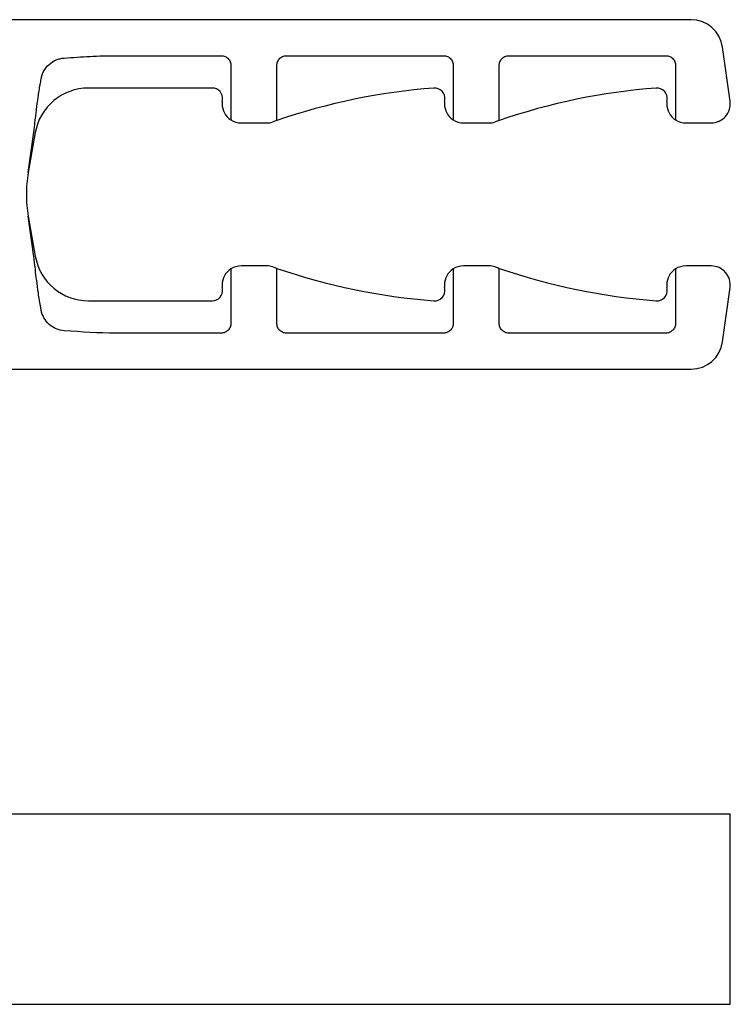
# Model space of a CAD drawing. Header units: millimetres. Extents: x 20 to 373, y 30 to 236.
# Tile 3 of 3: x 261 to 373, y 76 to 231. Entities that reach past the tile are written whole.
import ezdxf

# ---------------------------------------------------------------- set-up
doc = ezdxf.new("R2010")
doc.units = ezdxf.units.MM

msp = doc.modelspace()

# ---------------------------------------------------------------- linework, layer by layer
at = {"color": 7, "linetype": 'Continuous', "lineweight": 25}
for p, q in [((366.55, 230.97), (251, 230.97)), ((372.7, 218.14), (371.5, 226.67)), ((276, 225.31), (292.61, 225.31)), ((302.84, 225.31), (327.61, 225.31)), ((337.84, 225.31), (362.61, 225.31)), ((294.09, 223.61), (294.09, 215.21)), ((301.36, 215.11), (301.36, 223.61)), ((329.09, 223.61), (329.09, 215.21)), ((336.36, 215.11), (336.36, 223.61)), ((364.09, 223.61), (364.09, 215.21)), ((291.16, 220.22), (271.69, 220.22)), ((292.75, 218.14), (292.78, 218.35)), ((327.75, 218.14), (327.78, 218.35)), ((362.75, 218.14), (362.78, 218.35)), ((295.72, 214.72), (299.72, 214.72)), ((330.72, 214.72), (334.72, 214.72)), ((365.72, 214.72), (369.72, 214.72)), ((262.21, 206.9), (263.09, 213.27)), ((263.32, 213.2), (262.21, 206.9)), ((263.09, 193.67), (262.21, 200.04)), ((262.21, 200.04), (263.32, 193.75)), ((299.72, 192.22), (295.72, 192.22)), ((334.72, 192.22), (330.72, 192.22)), ((369.72, 192.22), (365.72, 192.22)), ((294.09, 191.74), (294.09, 183.34)), ((301.36, 183.34), (301.36, 191.83)), ((329.09, 191.74), (329.09, 183.34)), ((336.36, 183.34), (336.36, 191.83)), ((364.09, 191.74), (364.09, 183.34)), ((292.78, 188.59), (292.75, 188.81)), ((327.78, 188.59), (327.75, 188.81)), ((362.78, 188.59), (362.75, 188.81)), ((371.5, 180.28), (372.7, 188.81)), ((264.24, 185.28), (264.09, 186.17)), ((271.69, 186.72), (291.16, 186.72)), ((292.61, 181.64), (276, 181.64)), ((327.61, 181.64), (302.84, 181.64)), ((362.61, 181.64), (337.84, 181.64)), ((251, 175.97), (366.55, 175.97)), ((251, 105.99), (366.55, 105.99)), ((366.55, 105.99), (371.5, 105.99)), ((371.5, 105.99), (372.7, 105.99)), ((372.7, 75.99), (372.7, 105.99)), ((372.7, 105.99), (372.72, 105.99)), ((372.72, 75.99), (372.72, 105.99)), ((251, 75.99), (366.55, 75.99)), ((366.55, 75.99), (371.5, 75.99)), ((371.5, 75.99), (372.7, 75.99)), ((372.7, 75.99), (372.72, 75.99))]:
    msp.add_line(p, q, dxfattribs=at)
for centre, radius, start, end in [((366.55, 225.97), 5, 8, 90), ((271.69, 211.72), 8.5, 90, 170), ((291.16, 218.58), 1.64, 352, 90), ((333.79, 120.52), 100, 94.4492, 108.9232), ((326.16, 218.58), 1.64, 352, 94.4492), ((368.79, 120.52), 100, 94.4492, 108.9232), ((361.16, 218.58), 1.64, 352, 94.4492), ((295.72, 217.72), 3, 172, 180), ((295.72, 217.72), 3, 180, 236.9623), ((330.72, 217.72), 3, 172, 180), ((330.72, 217.72), 3, 180, 236.9623), ((365.72, 217.72), 3, 172, 180), ((365.72, 217.72), 3, 180, 236.9623), ((369.72, 217.72), 3, 270, 8), ((295.72, 217.72), 3, 236.9623, 270), ((299.72, 217.72), 3, 270, 289.3133), ((333.79, 120.52), 100, 108.9232, 109.3133), ((330.72, 217.72), 3, 236.9623, 270), ((334.72, 217.72), 3, 270, 289.3133), ((368.79, 120.52), 100, 108.9232, 109.3133), ((365.72, 217.72), 3, 236.9623, 270), ((281.66, 203.47), 19.75, 170, 180), ((281.66, 203.47), 19.75, 180, 190), ((271.69, 195.22), 8.5, 190, 270), ((295.72, 189.22), 3, 90, 123.0377), ((299.72, 189.22), 3, 70.6867, 90), ((330.72, 189.22), 3, 90, 123.0377), ((334.72, 189.22), 3, 70.6867, 90), ((365.72, 189.22), 3, 90, 123.0377), ((369.72, 189.22), 3, 352, 90), ((295.72, 189.22), 3, 123.0377, 180), ((333.79, 286.43), 100, 250.6867, 251.0768), ((333.79, 286.43), 100, 251.0768, 265.5508), ((330.72, 189.22), 3, 123.0377, 180), ((368.79, 286.43), 100, 250.6867, 251.0768), ((368.79, 286.43), 100, 251.0768, 265.5508), ((365.72, 189.22), 3, 123.0377, 180), ((295.72, 189.22), 3, 180, 188), ((330.72, 189.22), 3, 180, 188), ((365.72, 189.22), 3, 180, 188), ((291.16, 188.36), 1.64, 270, 8), ((326.16, 188.36), 1.64, 265.5508, 8), ((361.16, 188.36), 1.64, 265.5508, 8), ((366.55, 180.97), 5, 270, 352)]:
    msp.add_arc(centre, radius, start, end, dxfattribs=at)
for points, knots in [([(264.24, 221.66), (264.29, 221.88), (264.34, 222.09), (264.48, 222.51), (264.57, 222.71), (264.9, 223.28), (265.17, 223.63), (265.83, 224.22), (266.2, 224.46), (266.81, 224.72), (267.02, 224.79), (267.44, 224.88), (267.66, 224.91), (267.88, 224.94)], [0, 0, 0, 0, 0.125, 0.125, 0.25, 0.25, 0.5, 0.5, 0.75, 0.75, 0.875, 0.875, 1, 1, 1, 1]), ([(267.88, 224.94), (269.23, 225.03), (270.59, 225.12), (272.62, 225.23), (273.29, 225.26), (274.65, 225.29), (275.33, 225.3), (276, 225.31)], [0, 0, 0, 0, 0.5, 0.5, 0.75, 0.75, 1, 1, 1, 1]), ([(292.61, 225.31), (292.8, 225.3), (293, 225.26), (293.39, 225.09), (293.58, 224.96), (293.88, 224.61), (293.99, 224.41), (294.1, 224), (294.11, 223.79), (294.09, 223.61)], [0, 0, 0, 0, 0.25, 0.25, 0.5, 0.5, 0.75, 0.75, 1, 1, 1, 1]), ([(301.36, 223.61), (301.34, 223.79), (301.35, 224), (301.46, 224.41), (301.57, 224.61), (301.87, 224.96), (302.05, 225.09), (302.45, 225.26), (302.65, 225.3), (302.84, 225.31)], [0, 0, 0, 0, 0.25, 0.25, 0.5, 0.5, 0.75, 0.75, 1, 1, 1, 1]), ([(327.61, 225.31), (327.8, 225.3), (328, 225.26), (328.39, 225.09), (328.58, 224.96), (328.88, 224.61), (328.99, 224.41), (329.1, 224), (329.11, 223.79), (329.09, 223.61)], [0, 0, 0, 0, 0.25, 0.25, 0.5, 0.5, 0.75, 0.75, 1, 1, 1, 1]), ([(336.36, 223.61), (336.34, 223.79), (336.35, 224), (336.46, 224.41), (336.57, 224.61), (336.87, 224.96), (337.05, 225.09), (337.45, 225.26), (337.65, 225.3), (337.84, 225.31)], [0, 0, 0, 0, 0.25, 0.25, 0.5, 0.5, 0.75, 0.75, 1, 1, 1, 1]), ([(362.61, 225.31), (362.8, 225.3), (363, 225.26), (363.39, 225.09), (363.58, 224.96), (363.88, 224.61), (363.99, 224.41), (364.1, 224), (364.11, 223.79), (364.09, 223.61)], [0, 0, 0, 0, 0.25, 0.25, 0.5, 0.5, 0.75, 0.75, 1, 1, 1, 1]), ([(263.09, 213.27), (263.1, 213.35), (263.11, 213.43), (263.13, 213.58), (263.14, 213.66), (263.16, 213.88), (263.18, 214.02), (263.23, 214.47), (263.26, 214.76), (263.33, 215.35), (263.37, 215.65), (263.44, 216.25), (263.47, 216.55), (263.59, 217.48), (263.67, 218.11), (263.81, 219.09), (263.86, 219.42), (263.97, 220.09), (264.03, 220.43), (264.09, 220.77)], [0, 0, 0, 0, 0.03125, 0.03125, 0.0625, 0.0625, 0.125, 0.125, 0.25, 0.25, 0.375, 0.375, 0.5, 0.5, 0.75, 0.75, 0.875, 0.875, 1, 1, 1, 1]), ([(264.09, 186.17), (263.94, 187.02), (263.82, 187.77), (263.63, 189.15), (263.55, 189.77), (263.41, 190.94), (263.34, 191.5), (263.25, 192.32), (263.22, 192.59), (263.17, 192.99), (263.16, 193.13), (263.13, 193.39), (263.11, 193.53), (263.09, 193.67)], [0, 0, 0, 0, 0.25, 0.25, 0.5, 0.5, 0.75, 0.75, 0.875, 0.875, 0.9375, 0.9375, 1, 1, 1, 1]), ([(267.88, 182.01), (267.01, 182.07), (266.16, 182.43), (264.84, 183.61), (264.4, 184.42), (264.24, 185.28)], [0, 0, 0, 0, 0.5, 0.5, 1, 1, 1, 1]), ([(294.09, 183.34), (294.11, 183.16), (294.1, 182.95), (293.99, 182.54), (293.88, 182.33), (293.58, 181.99), (293.39, 181.85), (293, 181.68), (292.8, 181.64), (292.61, 181.64)], [0, 0, 0, 0, 0.25, 0.25, 0.5, 0.5, 0.75, 0.75, 1, 1, 1, 1]), ([(302.84, 181.64), (302.65, 181.64), (302.45, 181.68), (302.05, 181.85), (301.87, 181.99), (301.57, 182.33), (301.46, 182.54), (301.35, 182.95), (301.34, 183.16), (301.36, 183.34)], [0, 0, 0, 0, 0.25, 0.25, 0.5, 0.5, 0.75, 0.75, 1, 1, 1, 1]), ([(329.09, 183.34), (329.11, 183.16), (329.1, 182.95), (328.99, 182.54), (328.88, 182.33), (328.58, 181.99), (328.39, 181.85), (328, 181.68), (327.8, 181.64), (327.61, 181.64)], [0, 0, 0, 0, 0.25, 0.25, 0.5, 0.5, 0.75, 0.75, 1, 1, 1, 1]), ([(337.84, 181.64), (337.65, 181.64), (337.45, 181.68), (337.05, 181.85), (336.87, 181.99), (336.57, 182.33), (336.46, 182.54), (336.35, 182.95), (336.34, 183.16), (336.36, 183.34)], [0, 0, 0, 0, 0.25, 0.25, 0.5, 0.5, 0.75, 0.75, 1, 1, 1, 1]), ([(364.09, 183.34), (364.11, 183.16), (364.1, 182.95), (363.99, 182.54), (363.88, 182.33), (363.58, 181.99), (363.39, 181.85), (363, 181.68), (362.8, 181.64), (362.61, 181.64)], [0, 0, 0, 0, 0.25, 0.25, 0.5, 0.5, 0.75, 0.75, 1, 1, 1, 1])]:
    msp.add_open_spline(points, degree=3, knots=knots, dxfattribs=at)
for points in [[(264.09, 220.77), (264.14, 221.07), (264.19, 221.37), (264.24, 221.66)], [(276, 181.64), (273.29, 181.64), (270.58, 181.82), (267.88, 182.01)]]:
    msp.add_open_spline(points, degree=3, dxfattribs=at)

doc.saveas('drawing.dxf')
